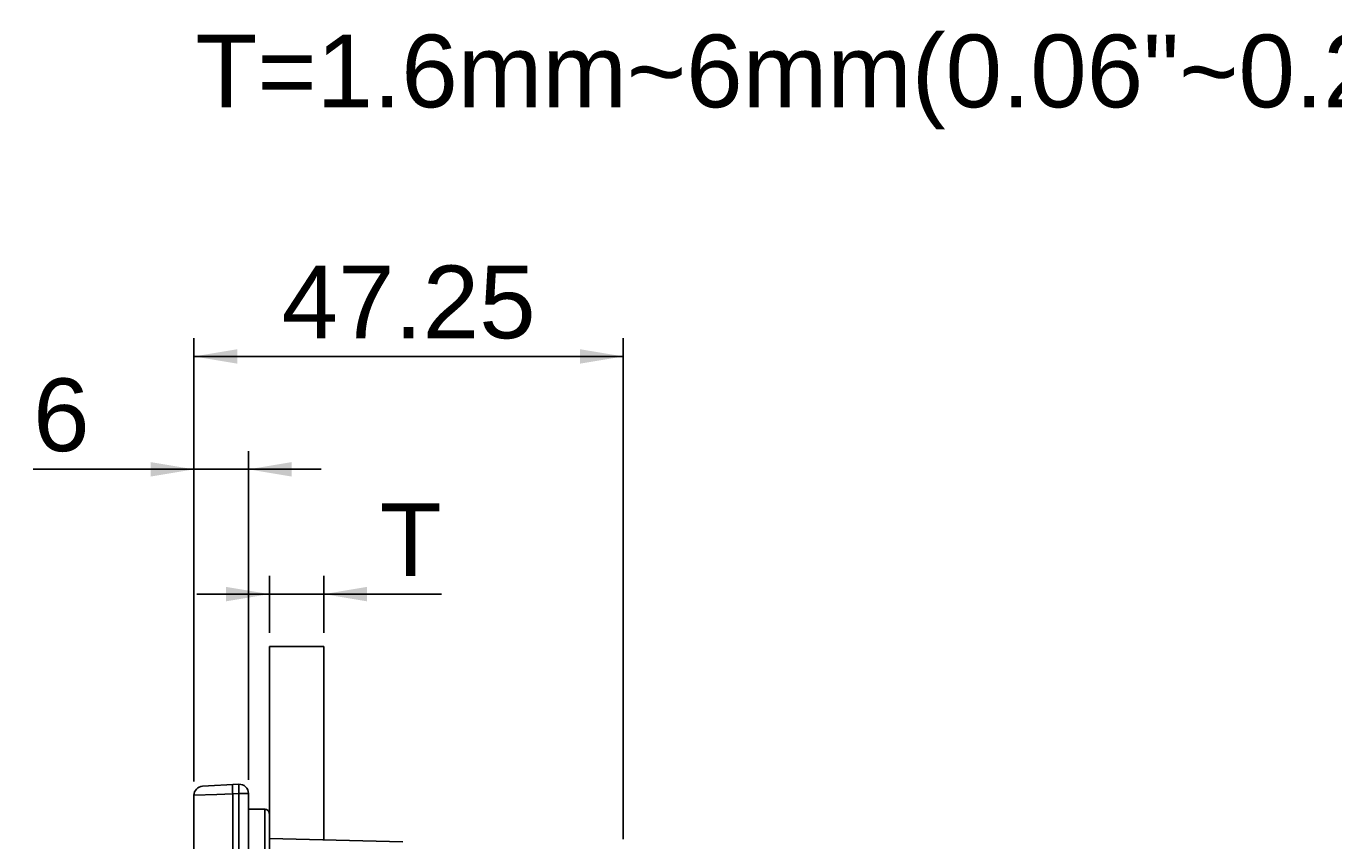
# Model space of a CAD drawing. Extents: x 0 to 1189, y 0 to 841.
# Tile 42 of 53: x 543 to 687, y 488 to 578. Entities that reach past the tile are written whole.
import ezdxf
from ezdxf.enums import TextEntityAlignment as Align

# ---------------------------------------------------------------- set-up
doc = ezdxf.new("R2010")
doc.units = 0
doc.header["$LTSCALE"] = 65.395
doc.header["$MEASUREMENT"] = 0
doc.layers.get('0').update_dxf_attribs({"linetype": 'CONTINUOUS'})
doc.layers.add('6_ALL_SURFS', color=7, linetype='CONTINUOUS')
doc.layers.add('7_ALL_FEATURES', color=7, linetype='CONTINUOUS')
doc.styles.add('TEXTSTYLE_2', font='arial.ttf')
doc.dimstyles.get("Standard").update_dxf_attribs({"dimtxt": 0.18, "dimasz": 0.18, "dimexe": 0.18, "dimexo": 0.0625, "dimgap": 0.09, "dimtad": 0, "dimtih": 1, "dimtoh": 1, "dimdec": 4, "dimzin": 0, "dimdsep": 46, "dimtxsty": 'Standard', "dimcen": 0.09, "dimadec": 0, "dimazin": 0, "dimtfac": 1, "dimtdec": 4, "dimtofl": 0, "dimtmove": 0, "dimatfit": 3, "dimfxl": 1, "dimtolj": 1, "dimtzin": 0, "dimarcsym": 0})

# ---------------------------------------------------------------- blocks, each defined once
blk = doc.blocks.new('_FILLED')
at = {"color": 0, "linetype": 'ByBlock'}
blk.add_solid([(0, 0), (-1, 0.167), (-1, -0.167)], dxfattribs=at)
blk = doc.blocks.new('*D5')
at = {"color": 2, "linetype": 'Continuous'}
for p, q in [((561.1, 494.84), (561.1, 543.62)), ((608.35, 488.49), (608.35, 543.62)), ((561.1, 541.62), (584.73, 541.62)), ((608.35, 541.62), (584.73, 541.62))]:
    blk.add_line(p, q, dxfattribs=at)
at = {"color": 2, "linetype": 'Continuous', "xscale": 4.76, "yscale": 4.76, "zscale": 4.76, "rotation": 180}
blk.add_blockref('_FILLED', (561.1, 541.62), dxfattribs=at)
at = {"color": 2, "linetype": 'Continuous', "xscale": 4.76, "yscale": 4.76, "zscale": 4.76}
blk.add_blockref('_FILLED', (608.35, 541.62), dxfattribs=at)
at = {"color": 2, "linetype": 'Continuous', "style": 'TEXTSTYLE_2'}
blk.add_text('47.25', height=8, dxfattribs=at).set_placement((584.73, 543.62), align=Align.CENTER)
blk = doc.blocks.new('*D6')
at = {"color": 2, "linetype": 'Continuous'}
for p, q in [((561.1, 494.84), (561.1, 531.2)), ((567.1, 495.05), (567.1, 531.2)), ((561.1, 529.2), (543.4, 529.2)), ((543.4, 529.2), (564.1, 529.2)), ((575.1, 529.2), (564.1, 529.2)), ((567.1, 529.2), (575.1, 529.2))]:
    blk.add_line(p, q, dxfattribs=at)
at = {"color": 2, "linetype": 'Continuous', "xscale": 4.76, "yscale": 4.76, "zscale": 4.76}
blk.add_blockref('_FILLED', (561.1, 529.2), dxfattribs=at)
at = {"color": 2, "linetype": 'Continuous', "xscale": 4.76, "yscale": 4.76, "zscale": 4.76, "rotation": 180}
blk.add_blockref('_FILLED', (567.1, 529.2), dxfattribs=at)
at = {"color": 2, "linetype": 'Continuous', "style": 'TEXTSTYLE_2'}
blk.add_text('6', height=8, dxfattribs=at).set_placement((549.61, 531.2), align=Align.RIGHT)
blk = doc.blocks.new('*D7')
at = {"color": 2, "linetype": 'Continuous'}
for p, q in [((569.4, 511.22), (569.4, 517.47)), ((575.4, 511.22), (575.4, 517.47)), ((569.4, 515.47), (561.4, 515.47)), ((561.4, 515.47), (572.4, 515.47)), ((588.36, 515.47), (572.4, 515.47)), ((575.4, 515.47), (588.36, 515.47))]:
    blk.add_line(p, q, dxfattribs=at)
at = {"color": 2, "linetype": 'Continuous', "xscale": 4.76, "yscale": 4.76, "zscale": 4.76}
blk.add_blockref('_FILLED', (569.4, 515.47), dxfattribs=at)
at = {"color": 2, "linetype": 'Continuous', "xscale": 4.76, "yscale": 4.76, "zscale": 4.76, "rotation": 180}
blk.add_blockref('_FILLED', (575.4, 515.47), dxfattribs=at)
at = {"color": 2, "linetype": 'Continuous', "style": 'TEXTSTYLE_2'}
blk.add_text('T', height=8, dxfattribs=at).set_placement((581.55, 517.47))

msp = doc.modelspace()

# ---------------------------------------------------------------- linework, layer by layer
at = {"color": 7, "linetype": 'Continuous'}
for p, q in [((569.40326, 491.29476), (569.40326, 509.71846)), ((569.40326, 509.71846), (575.40326, 509.71846)), ((575.40326, 488.43791), (575.40326, 509.71846))]:
    msp.add_line(p, q, dxfattribs=at)
at = {"layer": '6_ALL_SURFS', "color": 7, "linetype": 'Continuous'}
for p, q in [((565.36786, 493.51144), (566.05103, 493.54725)), ((565.36786, 493.51144), (565.36786, 314.69061)), ((566.05103, 314.65481), (566.05103, 493.54725))]:
    msp.add_line(p, q, dxfattribs=at)
at = {"layer": '7_ALL_FEATURES', "color": 7, "linetype": 'Continuous'}
for p, q in [((562.05078, 494.33623), (566.05103, 494.54588)), ((561.10337, 493.33761), (563.61598, 493.4401)), ((561.10337, 314.86444), (561.10337, 493.33762)), ((563.61598, 493.4401), (565.36786, 493.51144)), ((567.10337, 493.54725), (566.05103, 493.54725)), ((567.10337, 493.54725), (567.10337, 314.65481)), ((567.10337, 491.79494), (568.90337, 491.79494)), ((568.90337, 491.79494), (568.90337, 316.40712)), ((569.40336, 490.25411), (569.40337, 491.29476)), ((569.40336, 317.94794), (569.40336, 490.25411)), ((569.40337, 488.59503), (584.10337, 488.2101))]:
    msp.add_line(p, q, dxfattribs=at)
for points in [[(565.36786, 494.51007), (565.36156, 494.50138), (565.35627, 494.47629), (565.35204, 494.43539), (565.34897, 494.37985), (565.34704, 494.31058), (565.34629, 494.22744), (565.34677, 494.13071), (565.34853, 494.02214), (565.35156, 493.90385), (565.35583, 493.77794), (565.36129, 493.64637), (565.36786, 493.51144)], [(566.05103, 493.54725), (566.04468, 493.67736), (566.03933, 493.80526), (566.03506, 493.92876), (566.03197, 494.04576), (566.03009, 494.15427), (566.02946, 494.25242), (566.03009, 494.33855), (566.03197, 494.41118), (566.03506, 494.46908), (566.03933, 494.51126), (566.04468, 494.53701), (566.05103, 494.54588)]]:
    msp.add_lwpolyline(points, dxfattribs=at)
for centre, radius, start, end in [((562.10337, 493.33762), 1, 93.0142994, 179.9999999), ((566.10337, 493.54725), 1, 0, 93), ((568.90337, 491.29494), 0.5, 359.9793433, 90)]:
    msp.add_arc(centre, radius, start, end, dxfattribs=at)

# ---------------------------------------------------------------- texts
at = {"color": 2, "linetype": 'Continuous', "style": 'TEXTSTYLE_2'}
msp.add_text('T=1.6mm~6mm(0.06"~0.24")', height=8, dxfattribs=at).set_placement((561.25367, 569.03143))

# ---------------------------------------------------------------- dimensions: what is measured, and where the dimension line sits
at = {"color": 2, "linetype": 'Continuous'}
for base, p1, p2, picture, middle in [((608.35337, 541.61809), (561.10337, 493.33762), (608.35337, 486.99161), '*D5', (584.72837, 541.61809)), ((567.10337, 529.20029), (561.10337, 493.33762), (567.10337, 493.54725), '*D6', (546.5037, 529.20029)), ((575.40326, 515.46838), (569.40326, 509.71846), (575.40326, 509.71846), '*D7', (584.95462, 515.46838))]:
    dim = msp.add_linear_dim(base=base, p1=p1, p2=p2, dimstyle='Standard', dxfattribs=at)
    dim.commit()
    dim.dimension.update_dxf_attribs({"geometry": picture, "text_midpoint": middle, "dimtype": 128})

doc.saveas('drawing.dxf')
